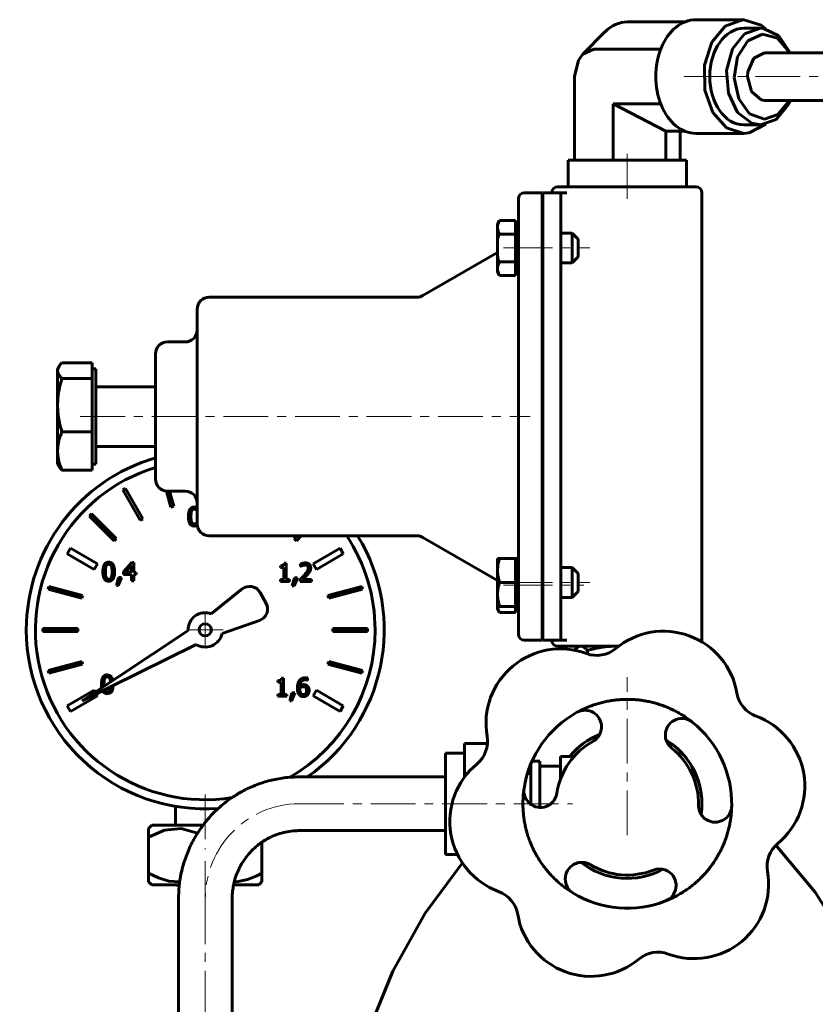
# Model space of a CAD drawing. Header units: millimetres. Extents: x -110 to 111, y -165 to 165.
# Tile 2 of 3: x -102 to 32, y 0 to 165. Entities that reach past the tile are written whole.
import ezdxf

# ---------------------------------------------------------------- set-up
doc = ezdxf.new("R2010")
doc.units = ezdxf.units.MM
for name, pattern in [('K5LT-1', [0]), ('K5LT_AXLED', [12, 7.5, -1.5, 1.5, -1.5]), ('K5LT_BASIC', [0])]:
    doc.linetypes.add(name, pattern=pattern)
doc.layers.add('Системный слой (1)', color=7, linetype='Continuous', true_color=0x6c6c6c)

# ---------------------------------------------------------------- blocks, each defined once
blk = doc.blocks.new('U10')
at = {"layer": 'Системный слой (1)', "color": 143, "linetype": 'K5LT_BASIC', "lineweight": 60, "true_color": 0x33acca}
for p, q in [((-5.39, 44.88), (-6.12, 44.5)), ((-4.63, 45.21), (-5.39, 44.88)), ((-6.12, 44.5), (-6.82, 44.08))]:
    blk.add_line(p, q, dxfattribs=at)
blk = doc.blocks.new('U11')
at = {"layer": 'Системный слой (1)', "color": 143, "linetype": 'K5LT_BASIC', "lineweight": 60, "true_color": 0x33acca}
for p, q in [((7.52, 43.59), (6.51, 44.27)), ((8.46, 42.8), (7.52, 43.59)), ((9.32, 41.94), (8.46, 42.8))]:
    blk.add_line(p, q, dxfattribs=at)
blk = doc.blocks.new('U15')
at = {"layer": 'Системный слой (1)', "color": 143, "linetype": 'K5LT_BASIC', "lineweight": 60, "true_color": 0x33acca}
for p, q in [((24.92, 26.66), (31.5, 18.81)), ((31.5, 18.81), (37.24, 9.59)), ((37.24, 9.59), (42.15, -0.99)), ((42.15, -0.99), (45.54, -10.69))]:
    blk.add_line(p, q, dxfattribs=at)
blk = doc.blocks.new('U16')
at = {"layer": 'Системный слой (1)', "color": 143, "linetype": 'K5LT_BASIC', "lineweight": 60, "true_color": 0x33acca}
for p, q in [((-6.15, 44.49), (-5.4, 44.88)), ((-5.4, 44.88), (-4.63, 45.21)), ((-6.87, 44.05), (-6.15, 44.49))]:
    blk.add_line(p, q, dxfattribs=at)
blk = doc.blocks.new('U17')
at = {"layer": 'Системный слой (1)', "color": 143, "linetype": 'K5LT_BASIC', "lineweight": 60, "true_color": 0x33acca}
for p, q in [((-27.64, 23.7), (-33.89, 15.3)), ((-33.89, 15.3), (-39.3, 5.53)), ((-39.3, 5.53), (-43.87, -5.59)), ((-43.87, -5.59), (-45.54, -10.69))]:
    blk.add_line(p, q, dxfattribs=at)
blk = doc.blocks.new('U18')
at = {"layer": 'Системный слой (1)', "color": 143, "linetype": 'K5LT_BASIC', "lineweight": 60, "true_color": 0x33acca}
for start, end in [(351.7608, 0), (231.7608, 298.59454)]:
    blk.add_arc((0, 33.602), 12.5, start, end, dxfattribs=at)
blk = doc.blocks.new('U19')
at = {"layer": 'Системный слой (1)', "color": 143, "linetype": 'K5LT_BASIC', "lineweight": 60, "true_color": 0x33acca}
for start, end in [(111.75399, 122.68975), (41.81419, 53.19533), (0.00088, 32.2117)]:
    blk.add_arc((0, 33.602), 12.5, start, end, dxfattribs=at)
blk = doc.blocks.new('U20')
at = {"layer": 'Системный слой (1)', "color": 143, "linetype": 'K5LT_BASIC', "lineweight": 60, "true_color": 0x33acca}
for start, end in [(111.7608, 140.56518), (0, 58.59454)]:
    blk.add_arc((0, 33.602), 12.5, start, end, dxfattribs=at)
blk = doc.blocks.new('U21')
at = {"layer": 'Системный слой (1)', "color": 143, "linetype": 'K5LT_BASIC', "lineweight": 60, "true_color": 0x33acca}
for p, q in [((-1.99, 60), (-2.24, 60)), ((-1.75, 59.99), (-1.99, 60)), ((-1.5, 59.98), (-1.75, 59.99))]:
    blk.add_line(p, q, dxfattribs=at)
blk = doc.blocks.new('U22')
at = {"layer": 'Системный слой (1)', "color": 143, "linetype": 'K5LT_BASIC', "lineweight": 60, "true_color": 0x33acca}
for p, q in [((-8.62, 59.56), (-8.83, 59.33)), ((-8.43, 59.74), (-8.62, 59.56)), ((-8.23, 59.87), (-8.43, 59.74)), ((-8.08, 59.94), (-8.23, 59.87)), ((-7.93, 59.99), (-8.08, 59.94)), ((-7.77, 60), (-7.93, 59.99))]:
    blk.add_line(p, q, dxfattribs=at)
blk = doc.blocks.new('U23')
at = {"layer": 'Системный слой (1)', "color": 143, "linetype": 'K5LT_BASIC', "lineweight": 60, "true_color": 0x33acca}
for p, q in [((-30.48, 33.602), (-30.48, 42.0856)), ((-30.48, 25.1184), (-30.48, 33.602))]:
    blk.add_line(p, q, dxfattribs=at)
blk = doc.blocks.new('U25')
at = {"layer": 'Системный слой (1)', "color": 143, "linetype": 'K5LT_BASIC', "lineweight": 60, "true_color": 0x33acca}
for p, q in [((-27.28, 38.65), (-26.84, 38.65)), ((-16.76, 38.65), (-16.18, 38.65))]:
    blk.add_line(p, q, dxfattribs=at)
blk = doc.blocks.new('U28')
at = {"layer": 'Системный слой (1)', "color": 143, "linetype": 'K5LT_BASIC', "lineweight": 60, "true_color": 0x33acca}
for p, q in [((-14.26, 129.24), (-14.16, 129.24)), ((-11.16, 129.24), (-9.26, 129.24))]:
    blk.add_line(p, q, dxfattribs=at)
blk = doc.blocks.new('U29')
at = {"layer": 'Системный слой (1)', "color": 143, "linetype": 'K5LT_BASIC', "lineweight": 60, "true_color": 0x33acca}
for p, q in [((-14.26, 124.24), (-14.16, 124.24)), ((-11.16, 124.24), (-9.26, 124.24))]:
    blk.add_line(p, q, dxfattribs=at)
blk = doc.blocks.new('U30')
at = {"layer": 'Системный слой (1)', "color": 143, "linetype": 'K5LT_BASIC', "lineweight": 60, "true_color": 0x33acca}
for p, q in [((-21.76, 66.68), (-21.7, 66.33)), ((-21.7, 66.33), (-21.58, 65.98)), ((-21.58, 65.98), (-21.4, 65.64))]:
    blk.add_line(p, q, dxfattribs=at)
blk = doc.blocks.new('U31')
at = {"layer": 'Системный слой (1)', "color": 143, "linetype": 'K5LT_BASIC', "lineweight": 60, "true_color": 0x33acca}
for p, q in [((-80.25, 22), (-78.59, 21.18)), ((-78.59, 21.18), (-76.84, 20.66)), ((-76.84, 20.66), (-75.04, 20.55))]:
    blk.add_line(p, q, dxfattribs=at)
blk = doc.blocks.new('U32')
at = {"layer": 'Системный слой (1)', "color": 143, "linetype": 'K5LT_BASIC', "lineweight": 60, "true_color": 0x33acca}
for p, q in [((-77.61, 29.17), (-80.25, 28)), ((-74.8, 29.44), (-77.61, 29.17)), ((-72.05, 28.67), (-74.8, 29.44))]:
    blk.add_line(p, q, dxfattribs=at)
blk = doc.blocks.new('U33')
at = {"layer": 'Системный слой (1)', "color": 143, "linetype": 'K5LT_BASIC', "lineweight": 60, "true_color": 0x33acca}
for p, q in [((-63.65, 20.91), (-62.13, 21.53)), ((-62.13, 21.53), (-61.25, 22)), ((-65.88, 20.53), (-65.24, 20.57)), ((-65.24, 20.57), (-63.65, 20.91))]:
    blk.add_line(p, q, dxfattribs=at)
blk = doc.blocks.new('U34')
at = {"layer": 'Системный слой (1)', "color": 143, "linetype": 'K5LT_BASIC', "lineweight": 60, "true_color": 0x33acca}
for p, q in [((-75.11, 20), (-79.72, 20)), ((-61.78, 20), (-66.01, 20))]:
    blk.add_line(p, q, dxfattribs=at)
blk = doc.blocks.new('U35')
at = {"layer": 'Системный слой (1)', "color": 143, "linetype": 'K5LT_BASIC', "lineweight": 60, "true_color": 0x33acca}
for p, q in [((-86.32, 52.68), (-86.24, 53.03)), ((-86.24, 53.03), (-86.2, 53.41)), ((-87.17, 52.04), (-86.65, 52.19)), ((-86.65, 52.19), (-86.43, 52.43)), ((-86.43, 52.43), (-86.42, 52.44)), ((-86.42, 52.44), (-86.41, 52.47)), ((-86.41, 52.47), (-86.37, 52.54)), ((-86.37, 52.54), (-86.32, 52.68))]:
    blk.add_line(p, q, dxfattribs=at)
blk = doc.blocks.new('U36')
at = {"layer": 'Системный слой (1)', "color": 143, "linetype": 'K5LT_BASIC', "lineweight": 60, "true_color": 0x33acca}
for start, end in [(106.1531, 180), (304.7477, 31.6682), (180, 274.1883)]:
    blk.add_arc((-70.75, 62.75), 30, start, end, dxfattribs=at)
blk = doc.blocks.new('U37')
at = {"layer": 'Системный слой (1)', "color": 143, "linetype": 'K5LT_BASIC', "lineweight": 60, "true_color": 0x33acca}
for p, q in [((-86.73, 55.11), (-87.17, 55.21)), ((-86.57, 54.99), (-86.73, 55.11)), ((-86.49, 54.9), (-86.57, 54.99)), ((-86.46, 54.86), (-86.49, 54.9)), ((-86.45, 54.84), (-86.46, 54.86)), ((-86.44, 54.82), (-86.45, 54.84)), ((-86.42, 54.79), (-86.44, 54.82)), ((-86.25, 54.26), (-86.42, 54.79))]:
    blk.add_line(p, q, dxfattribs=at)
blk = doc.blocks.new('U38')
at = {"layer": 'Системный слой (1)', "color": 143, "linetype": 'K5LT_BASIC', "lineweight": 60, "true_color": 0x33acca}
for p, q in [((-72.41, 83.31), (-72.59, 83.32)), ((-72.24, 83.26), (-72.41, 83.31)), ((-72.1, 83.19), (-72.24, 83.26))]:
    blk.add_line(p, q, dxfattribs=at)
blk = doc.blocks.new('U39')
at = {"layer": 'Системный слой (1)', "color": 143, "linetype": 'K5LT_BASIC', "lineweight": 60, "true_color": 0x33acca}
for p, q in [((-87.73, 53.5), (-87.73, 53.62)), ((-87.73, 53.38), (-87.73, 53.5)), ((-87.72, 53.27), (-87.73, 53.38)), ((-87.63, 52.7), (-87.63, 52.71))]:
    blk.add_line(p, q, dxfattribs=at)
blk = doc.blocks.new('U40')
at = {"layer": 'Системный слой (1)', "color": 143, "linetype": 'K5LT_BASIC', "lineweight": 60, "true_color": 0x33acca}
for p, q in [((-86.72, 54.56), (-86.68, 54.4)), ((-86.68, 54.4), (-86.64, 54.22)), ((-86.64, 54.22), (-86.62, 54))]:
    blk.add_line(p, q, dxfattribs=at)
blk = doc.blocks.new('U41')
at = {"layer": 'Системный слой (1)', "color": 143, "linetype": 'K5LT_BASIC', "lineweight": 60, "true_color": 0x33acca}
for p, q in [((-72.13, 80.85), (-72.14, 80.81)), ((-72.11, 80.9), (-72.13, 80.85)), ((-72.1, 80.95), (-72.11, 80.9))]:
    blk.add_line(p, q, dxfattribs=at)
blk = doc.blocks.new('U42')
at = {"layer": 'Системный слой (1)', "color": 143, "linetype": 'K5LT_BASIC', "lineweight": 60, "true_color": 0x33acca}
for start, end in [(107.049, 279.0638), (0, 33.5922), (299.748, 0)]:
    blk.add_arc((-70.75, 62.75), 28.47, start, end, dxfattribs=at)
blk = doc.blocks.new('U43')
at = {"layer": 'Системный слой (1)', "color": 143, "linetype": 'K5LT_BASIC', "lineweight": 60, "true_color": 0x33acca}
for p, q in [((-89.2, 52.29), (-89.39, 52.63)), ((-88.84, 51.67), (-89.03, 52.01))]:
    blk.add_line(p, q, dxfattribs=at)
blk = doc.blocks.new('U44')
at = {"layer": 'Системный слой (1)', "color": 143, "linetype": 'K5LT_BASIC', "lineweight": 60, "true_color": 0x33acca}
for p, q in [((-72.59, 80.15), (-72.4, 80.16)), ((-72.4, 80.16), (-72.24, 80.21)), ((-72.24, 80.21), (-72.09, 80.29))]:
    blk.add_line(p, q, dxfattribs=at)
blk = doc.blocks.new('U45')
at = {"layer": 'Системный слой (1)', "color": 143, "linetype": 'K5LT_BASIC', "lineweight": 60, "true_color": 0x33acca}
for p, q in [((-86.68, 52.84), (-86.72, 52.7)), ((-86.65, 53.01), (-86.68, 52.84)), ((-86.63, 53.2), (-86.65, 53.01))]:
    blk.add_line(p, q, dxfattribs=at)
blk = doc.blocks.new('U46')
at = {"layer": 'Системный слой (1)', "color": 143, "linetype": 'K5LT_BASIC', "lineweight": 60, "true_color": 0x33acca}
for p, q in [((-88.15, 53.62), (-88.14, 53.4)), ((-88.14, 53.4), (-88.13, 53.2)), ((-88.13, 53.2), (-88.11, 53.02)), ((-87.97, 52.54), (-87.91, 52.42)), ((-87.91, 52.42), (-87.9, 52.41)), ((-87.9, 52.41), (-87.89, 52.39)), ((-87.89, 52.39), (-87.87, 52.36)), ((-87.87, 52.36), (-87.82, 52.3)), ((-87.82, 52.3), (-87.7, 52.19)), ((-87.7, 52.19), (-87.42, 52.06)), ((-87.42, 52.06), (-87.17, 52.04))]:
    blk.add_line(p, q, dxfattribs=at)
blk = doc.blocks.new('U47')
at = {"layer": 'Системный слой (1)', "color": 143, "linetype": 'K5LT_BASIC', "lineweight": 60, "true_color": 0x33acca}
for p, q in [((-72.15, 82.67), (-72.13, 82.62)), ((-72.13, 82.62), (-72.11, 82.57)), ((-72.11, 82.57), (-72.1, 82.52))]:
    blk.add_line(p, q, dxfattribs=at)
blk = doc.blocks.new('U48')
at = {"layer": 'Системный слой (1)', "color": 143, "linetype": 'K5LT_BASIC', "lineweight": 60, "true_color": 0x33acca}
for p, q in [((-95, 107.25), (-95.17, 107.04)), ((-94.78, 107.48), (-95, 107.25)), ((-95.48, 106.4), (-95.5, 106.18)), ((-95.41, 106.62), (-95.48, 106.4)), ((-95.31, 106.84), (-95.41, 106.62)), ((-95.17, 107.04), (-95.31, 106.84))]:
    blk.add_line(p, q, dxfattribs=at)
blk = doc.blocks.new('U49')
at = {"layer": 'Системный слой (1)', "color": 143, "linetype": 'K5LT_BASIC', "lineweight": 60, "true_color": 0x33acca}
for p, q in [((-89.1, 106.5), (-89.1, 104.03)), ((-89.1, 104.03), (-89.1, 90.5))]:
    blk.add_line(p, q, dxfattribs=at)
blk = doc.blocks.new('U59')
at = {"layer": 'Системный слой (1)', "color": 143, "linetype": 'K5LT_BASIC', "lineweight": 60, "true_color": 0x33acca}
for p, q in [((22.32, 163.57), (19.67, 162.65)), ((22.84, 163.54), (22.32, 163.57)), ((25.42, 162.28), (22.84, 163.54)), ((19.67, 162.65), (17.62, 160.1)), ((27.29, 159.47), (25.42, 162.28)), ((17.62, 160.1), (16.64, 156.5)), ((16.64, 156.5), (16.95, 152.67)), ((16.95, 152.67), (18.47, 149.47)), ((24.97, 148.3), (27.01, 150.85)), ((27.01, 150.85), (27.29, 151.47)), ((18.47, 149.47), (20.87, 147.64)), ((20.87, 147.64), (22.32, 147.38)), ((22.32, 147.38), (24.97, 148.3))]:
    blk.add_line(p, q, dxfattribs=at)
blk = doc.blocks.new('U60')
at = {"layer": 'Системный слой (1)', "color": 143, "linetype": 'K5LT_BASIC', "lineweight": 60, "true_color": 0x33acca}
for p, q in [((20.22, 161.45), (22.65, 162.6)), ((22.65, 162.6), (25.16, 161.92)), ((25.16, 161.92), (27.12, 159.59)), ((18.5, 158.76), (20.22, 161.45)), ((17.94, 155.23), (18.5, 158.76)), ((27.12, 159.59), (27.17, 159.47)), ((18.67, 151.76), (17.94, 155.23)), ((20.51, 149.25), (18.67, 151.76)), ((27.17, 151.47), (25.25, 149.09)), ((22.99, 148.33), (20.51, 149.25)), ((25.25, 149.09), (22.99, 148.33))]:
    blk.add_line(p, q, dxfattribs=at)
blk = doc.blocks.new('U61')
at = {"layer": 'Системный слой (1)', "color": 143, "linetype": 'K5LT_BASIC', "lineweight": 60, "true_color": 0x33acca}
for p, q in [((-7.47, 159.21), (-5.6, 160.05)), ((-8.2, 158.21), (-7.47, 159.21)), ((-8.84, 155.47), (-8.2, 158.21))]:
    blk.add_line(p, q, dxfattribs=at)
blk = doc.blocks.new('U62')
at = {"layer": 'Системный слой (1)', "color": 143, "linetype": 'K5LT_BASIC', "lineweight": 60, "true_color": 0x33acca}
for p, q in [((21.2, 158.57), (20.22, 156.27)), ((22.99, 159.47), (21.2, 158.57)), ((20.22, 156.27), (20.16, 155.47)), ((20.16, 155.47), (20.8, 152.94)), ((20.8, 152.94), (22.42, 151.55)), ((22.42, 151.55), (22.99, 151.47))]:
    blk.add_line(p, q, dxfattribs=at)
blk = doc.blocks.new('U63')
at = {"layer": 'Системный слой (1)', "color": 143, "linetype": 'K5LT_BASIC', "lineweight": 60, "true_color": 0x33acca}
for p, q in [((14.17, 161.22), (16.43, 163.92)), ((16.43, 163.92), (19.3, 164.99)), ((19.3, 164.99), (19.54, 165)), ((19.54, 165), (22.43, 164.08)), ((22.43, 164.08), (23.2, 163.47)), ((12.95, 157.4), (14.17, 161.22)), ((13, 153.21), (12.95, 157.4)), ((14.32, 149.46), (13, 153.21)), ((16.65, 146.87), (14.32, 149.46)), ((19.54, 145.95), (16.65, 146.87)), ((23.2, 147.47), (20.41, 146.03)), ((20.41, 146.03), (19.54, 145.95))]:
    blk.add_line(p, q, dxfattribs=at)
blk = doc.blocks.new('U64')
at = {"layer": 'Системный слой (1)', "color": 143, "linetype": 'K5LT_BASIC', "lineweight": 60, "true_color": 0x33acca}
for p, q in [((7.03, 141.45), (-9.94, 141.45)), ((9.94, 141.45), (7.03, 141.45))]:
    blk.add_line(p, q, dxfattribs=at)
blk = doc.blocks.new('U72')
at = {"layer": 'Системный слой (1)', "color": 143, "linetype": 'K5LT_BASIC', "lineweight": 60, "true_color": 0x33acca}
for p, q in [((-14.26, 68.18), (-14.16, 68.18)), ((-11.16, 68.18), (-9.26, 68.18))]:
    blk.add_line(p, q, dxfattribs=at)
blk = doc.blocks.new('U73')
at = {"layer": 'Системный слой (1)', "color": 143, "linetype": 'K5LT_BASIC', "lineweight": 60, "true_color": 0x33acca}
for p, q in [((-14.26, 73.18), (-14.16, 73.18)), ((-11.16, 73.18), (-9.26, 73.18))]:
    blk.add_line(p, q, dxfattribs=at)
blk = doc.blocks.new('U74')
at = {"layer": 'Системный слой (1)', "color": 30, "linetype": 'K5LT_AXLED', "lineweight": 18, "true_color": 0xff8000}
for q in [(-70.75, 65.77), (-73.77, 62.75), (-67.74, 62.75), (-70.75, 59.74)]:
    blk.add_line((-70.75, 62.75), q, dxfattribs=at)

msp = doc.modelspace()

# ---------------------------------------------------------------- linework, layer by layer
at = {"layer": 'Системный слой (1)', "color": 143, "linetype": 'K5LT_BASIC', "lineweight": 60, "true_color": 0x33acca}
for p, q in [((9.63, 164.62), (0, 164.62)), ((11.49, 165), (19.54, 165)), ((19.54, 163.57), (22.32, 163.57)), ((-3.74, 162.94), (-7.47, 159.21)), ((5.59, 160.05), (-5.6, 160.05)), ((22.99, 159.47), (33.6, 159.47)), ((-8.84, 141.45), (-8.84, 155.47)), ((5.59, 150.9), (-2.37, 150.9)), ((6.47, 146.32), (-2.37, 150.9)), ((-2.37, 141.45), (-2.37, 150.9)), ((22.99, 151.47), (33.6, 151.47)), ((19.54, 147.38), (22.32, 147.38)), ((6.47, 141.45), (6.47, 146.32)), ((9.63, 146.32), (6.47, 146.32)), ((8.84, 141.45), (8.84, 146.32)), ((11.49, 145.95), (19.54, 145.95)), ((-9.94, 137), (-9.94, 141.45)), ((9.94, 137), (9.94, 141.45)), ((0, 137), (-11.66, 137)), ((11.5, 137), (0, 137)), ((-14.26, 136), (-17.26, 136)), ((-14.26, 126), (-14.26, 136)), ((-14.16, 136), (-14.16, 126)), ((-14.16, 136), (-11.16, 136)), ((-11.16, 136), (-11.16, 126)), ((-10.16, 136), (-11.16, 136)), ((12.5, 136), (12.5, 61)), ((-18.26, 135), (-18.26, 126)), ((-21.4, 131.36), (-21.76, 130.74)), ((-21.76, 130.74), (-21.76, 130.21)), ((-18.76, 131.36), (-21.4, 131.36)), ((-18.76, 131.36), (-18.76, 130.21)), ((-18.26, 130.74), (-18.76, 130.74)), ((-21.76, 130.21), (-21.76, 126.74)), ((-18.76, 129.05), (-21.4, 129.05)), ((-18.76, 130.21), (-18.76, 129.05)), ((-18.76, 129.05), (-18.76, 126.74)), ((-9.26, 129.24), (-8.26, 128.24)), ((-9.26, 129.24), (-9.26, 124.24)), ((-8.26, 128.24), (-8.26, 125.24)), ((-34.25, 118.77), (-21.76, 125.98)), ((-21.76, 126.74), (-21.76, 123.28)), ((-18.76, 126.74), (-18.76, 124.44)), ((-18.26, 126), (-18.26, 71)), ((-14.26, 71), (-14.26, 126)), ((-14.16, 126), (-14.16, 71)), ((-11.16, 126), (-11.16, 71)), ((-18.76, 124.44), (-21.4, 124.44)), ((-18.76, 124.44), (-18.76, 123.28)), ((-9.26, 124.24), (-8.26, 125.24)), ((-21.76, 123.28), (-21.76, 122.74)), ((-21.4, 122.13), (-21.76, 122.74)), ((-18.76, 122.13), (-21.4, 122.13)), ((-18.76, 123.28), (-18.76, 122.13)), ((-18.26, 122.74), (-18.76, 122.74)), ((-35.25, 118.5), (-70.1, 118.5)), ((-72.1, 116.5), (-72.1, 80.5)), ((-74.1, 111), (-77.1, 111)), ((-79.1, 109), (-79.1, 88)), ((-89.7, 107.48), (-94.78, 107.48)), ((-89.7, 107.48), (-89.7, 106.18)), ((-95.5, 106.5), (-95.31, 106.84)), ((-95.5, 106.18), (-95.5, 106.5)), ((-95.5, 100.4), (-95.5, 106.18)), ((-89.7, 106.5), (-89.1, 106.5)), ((-89.7, 106.18), (-89.7, 104.88)), ((-89.7, 104.88), (-94.78, 104.88)), ((-89.7, 104.88), (-89.7, 100.4)), ((-89.1, 103.5), (-79.1, 103.5)), ((-95.5, 92.72), (-95.5, 100.4)), ((-89.7, 100.4), (-89.7, 95.91)), ((-89.7, 95.91), (-94.78, 95.91)), ((-89.7, 95.91), (-89.7, 92.72)), ((-95.5, 90.5), (-95.5, 92.72)), ((-89.7, 92.72), (-89.7, 89.53)), ((-89.1, 93.5), (-79.1, 93.5)), ((-95.5, 90.5), (-95.31, 90.17)), ((-89.7, 89.53), (-94.78, 89.53)), ((-89.7, 90.5), (-89.1, 90.5)), ((-84.14, 86.44), (-84.58, 86.19)), ((-84.58, 86.19), (-81.65, 81.13)), ((-81.22, 81.38), (-84.14, 86.44)), ((-77.24, 86.01), (-76.53, 83.33)), ((-74.1, 86), (-77.1, 86)), ((-76.04, 83.46), (-76.72, 86)), ((-76.53, 83.33), (-76.04, 83.46)), ((-89.82, 82.17), (-90.17, 81.82)), ((-90.17, 81.82), (-86.04, 77.69)), ((-85.69, 78.04), (-89.82, 82.17)), ((-81.65, 81.13), (-81.22, 81.38)), ((-86.04, 77.69), (-85.69, 78.04)), ((-35.25, 78.5), (-70.1, 78.5)), ((-55.36, 78.5), (-55.82, 78.04)), ((-55.82, 78.04), (-55.47, 77.69)), ((-55.47, 77.69), (-54.65, 78.5)), ((-34.25, 78.23), (-21.76, 71.02)), ((-93.34, 76.43), (-93.89, 75.48)), ((-88.84, 73.83), (-93.34, 76.43)), ((-48.16, 76.43), (-52.67, 73.83)), ((-47.61, 75.48), (-48.16, 76.43)), ((-93.89, 75.48), (-89.39, 72.88)), ((-52.12, 72.88), (-47.61, 75.48)), ((-21.76, 74.68), (-21.76, 72.68)), ((-21.76, 74.68), (-21.4, 74.68)), ((-18.76, 74.68), (-21.4, 74.68)), ((-18.76, 74.68), (-18.76, 72.68)), ((-18.26, 74.68), (-18.76, 74.68)), ((-89.39, 72.88), (-88.84, 73.83)), ((-83.08, 74.02), (-84.44, 72.45)), ((-84.12, 72.34), (-83.09, 73.53)), ((-83.09, 73.53), (-83.09, 72.34)), ((-82.7, 74.02), (-83.08, 74.02)), ((-82.7, 72.34), (-82.7, 74.02)), ((-58.14, 73.49), (-58.14, 73.21)), ((-58.14, 73.21), (-57.58, 73.21)), ((-57.58, 73.21), (-57.58, 71.17)), ((-57.19, 73.92), (-57.51, 73.92)), ((-57.19, 71.17), (-57.19, 73.92)), ((-54.76, 73.79), (-54.76, 73.35)), ((-54.76, 73.35), (-54.73, 73.35)), ((-54.73, 73.35), (-54.44, 73.52)), ((-52.67, 73.83), (-52.12, 72.88)), ((-21.76, 72.68), (-21.76, 68.68)), ((-18.76, 72.68), (-18.76, 70.68)), ((-9.26, 73.18), (-9.26, 68.18)), ((-9.26, 73.18), (-8.26, 72.18)), ((-85.28, 71.55), (-85.64, 70.21)), ((-85.34, 70.21), (-84.77, 71.55)), ((-84.77, 71.55), (-85.28, 71.55)), ((-84.44, 72.45), (-84.44, 72.02)), ((-84.44, 72.02), (-83.09, 72.02)), ((-83.09, 72.34), (-84.12, 72.34)), ((-83.09, 72.02), (-83.09, 70.97)), ((-83.09, 70.97), (-82.7, 70.97)), ((-82.34, 72.34), (-82.7, 72.34)), ((-82.7, 72.02), (-82.34, 72.02)), ((-82.7, 70.97), (-82.7, 72.02)), ((-82.34, 72.02), (-82.34, 72.34)), ((-58.14, 71.17), (-58.14, 70.86)), ((-57.58, 71.17), (-58.14, 71.17)), ((-56.65, 71.17), (-57.19, 71.17)), ((-56.65, 70.86), (-56.65, 71.17)), ((-55.8, 71.44), (-56.16, 70.1)), ((-55.86, 70.1), (-55.29, 71.44)), ((-55.29, 71.44), (-55.8, 71.44)), ((-54.82, 71.29), (-54.82, 70.86)), ((-54.44, 71.21), (-53.63, 72)), ((-52.94, 71.21), (-54.44, 71.21)), ((-52.94, 70.86), (-52.94, 71.21)), ((-18.26, 71), (-18.26, 62)), ((-14.26, 61), (-14.26, 71)), ((-14.16, 71), (-14.16, 61)), ((-11.16, 71), (-11.16, 61)), ((-8.26, 72.18), (-8.26, 69.18)), ((-96.97, 70.04), (-97.1, 69.55)), ((-97.1, 69.55), (-91.46, 68.04)), ((-91.33, 68.52), (-96.97, 70.04)), ((-85.64, 70.21), (-85.34, 70.21)), ((-64.56, 69.61), (-69.76, 65.46)), ((-58.14, 70.86), (-56.65, 70.86)), ((-56.16, 70.1), (-55.86, 70.1)), ((-54.82, 70.86), (-52.94, 70.86)), ((-44.53, 70.04), (-50.18, 68.52)), ((-50.05, 68.04), (-44.4, 69.55)), ((-44.4, 69.55), (-44.53, 70.04)), ((-18.76, 70.68), (-21.4, 70.68)), ((-18.76, 70.68), (-18.76, 68.68)), ((-91.46, 68.04), (-91.33, 68.52)), ((-60.55, 67.19), (-61.56, 69.02)), ((-50.18, 68.52), (-50.05, 68.04)), ((-21.76, 68.68), (-21.76, 66.68)), ((-18.76, 68.68), (-18.76, 66.68)), ((-14.26, 67.76), (-14.16, 67.76)), ((-9.26, 68.18), (-8.26, 69.18)), ((-21.76, 66.68), (-21.76, 66.26)), ((-21.4, 66.68), (-21.76, 66.68)), ((-21.4, 65.64), (-21.76, 66.26)), ((-18.76, 66.68), (-21.4, 66.68)), ((-18.76, 66.68), (-18.76, 65.64)), ((-18.26, 66.68), (-18.76, 66.68)), ((-18.26, 66.26), (-18.76, 66.26)), ((-18.76, 65.64), (-21.4, 65.64)), ((-92.12, 63), (-97.96, 63)), ((-97.96, 63), (-97.96, 62.5)), ((-92.12, 62.5), (-92.12, 63)), ((-67.93, 62.15), (-61.64, 64.33)), ((-43.54, 63), (-49.38, 63)), ((-49.38, 63), (-49.38, 62.5)), ((-43.54, 62.5), (-43.54, 63)), ((-97.96, 62.5), (-92.12, 62.5)), ((-73.63, 62.64), (-91.37, 50.85)), ((-49.38, 62.5), (-43.54, 62.5)), ((-91.37, 50.85), (-72.29, 60.31)), ((-17.26, 61), (-14.26, 61)), ((-14.16, 61), (-11.16, 61)), ((-11.66, 60), (-1.47, 60)), ((-11.16, 61), (-10.16, 61)), ((-8, 60), (-8.23, 59.87)), ((-6.68, 58.72), (-6.68, 59.29)), ((-91.46, 57.46), (-97.1, 55.95)), ((-96.97, 55.47), (-91.33, 56.98)), ((-91.33, 56.98), (-91.46, 57.46)), ((-50.05, 57.46), (-50.18, 56.98)), ((-50.18, 56.98), (-44.53, 55.47)), ((-44.4, 55.95), (-50.05, 57.46)), ((-97.1, 55.95), (-96.97, 55.47)), ((-57.63, 54.68), (-57.95, 54.68)), ((-57.63, 51.93), (-57.63, 54.68)), ((-53.6, 54.29), (-53.6, 54.69)), ((-44.53, 55.47), (-44.4, 55.95)), ((-58.58, 54.26), (-58.58, 53.98)), ((-58.58, 53.98), (-58.03, 53.98)), ((-58.03, 53.98), (-58.03, 51.93)), ((-54.9, 52.87), (-54.89, 53.06)), ((-53.62, 54.29), (-53.6, 54.29)), ((-89.39, 52.63), (-93.89, 50.03)), ((-93.34, 49.07), (-88.84, 51.67)), ((-58.58, 51.93), (-58.58, 51.62)), ((-58.03, 51.93), (-58.58, 51.93)), ((-58.58, 51.62), (-57.09, 51.62)), ((-57.09, 51.93), (-57.63, 51.93)), ((-57.09, 51.62), (-57.09, 51.93)), ((-56.24, 52.21), (-56.6, 50.87)), ((-56.31, 50.87), (-55.73, 52.21)), ((-55.73, 52.21), (-56.24, 52.21)), ((-52.12, 52.63), (-52.67, 51.67)), ((-52.67, 51.67), (-48.16, 49.07)), ((-47.61, 50.03), (-52.12, 52.63)), ((-93.89, 50.03), (-93.34, 49.07)), ((-56.6, 50.87), (-56.31, 50.87)), ((-48.16, 49.07), (-47.61, 50.03)), ((-27.28, 43.69), (-23.45, 43.69)), ((-27.28, 43.69), (-27.28, 38.65)), ((-27.28, 42.09), (-30.48, 42.09)), ((-11.18, 41.54), (-9.42, 41.54)), ((-11.18, 41.54), (-11.18, 37.8)), ((-8.92, 41.54), (-9.42, 41.54)), ((-16.18, 38.65), (-16.18, 40.27)), ((-15.98, 40.73), (-14.68, 40.73)), ((-14.68, 40.73), (-14.68, 32.99)), ((-14.68, 39.89), (-11.18, 39.89)), ((-55.02, 38.1), (-43.86, 38.1)), ((-43.86, 38.1), (-40.97, 38.1)), ((-40.97, 38.1), (-30.48, 38.1)), ((-27.28, 38.65), (-27.28, 38.09)), ((-16.18, 33.51), (-16.18, 38.65)), ((-75.75, 33.17), (-75.75, 30)), ((-80.25, 29.47), (-79.72, 30)), ((-71.13, 30), (-79.72, 30)), ((-80.25, 28), (-80.25, 29.47)), ((-55.02, 29.1), (-43.86, 29.1)), ((-43.86, 29.1), (-40.97, 29.1)), ((-40.97, 29.1), (-30.48, 29.1)), ((-80.25, 22), (-80.25, 28)), ((-61.25, 22), (-61.25, 27.17)), ((-28.46, 25.12), (-30.48, 25.12)), ((-80.25, 20.53), (-80.25, 22)), ((-61.25, 22), (-61.25, 20.53)), ((-79.72, 20), (-80.25, 20.53)), ((-61.78, 20), (-61.25, 20.53)), ((-75.25, -68.84), (-75.25, 17.6)), ((-66.25, -68.84), (-66.25, 17.6))]:
    msp.add_line(p, q, dxfattribs=at)
at = {"layer": 'Системный слой (1)', "color": 30, "linetype": 'K5LT_AXLED', "lineweight": 18, "true_color": 0xff8000}
for p, q in [((9.49, 155.47), (35.6, 155.47)), ((0, 135), (0, 143.45)), ((-20.76, 126.74), (-16.26, 126.74)), ((-20.06, 126.74), (-6.26, 126.74)), ((-91.7, 98.5), (-16.26, 98.5)), ((-20.76, 70.68), (-16.26, 70.68)), ((-20.76, 70.26), (-16.26, 70.26)), ((-20.06, 70.68), (-6.26, 70.68)), ((-20.06, 70.26), (-7.26, 70.26)), ((0, 28.34), (0, 54.82)), ((-70.75, 35.17), (-70.75, 26)), ((-55.02, 33.6), (-9.18, 33.6)), ((-70.75, 24), (-70.75, 17)), ((-70.75, 17.6), (-70.75, -70.84))]:
    msp.add_line(p, q, dxfattribs=at)
at = {"layer": 'Системный слой (1)', "color": 143, "linetype": 'K5LT_BASIC', "lineweight": 60, "true_color": 0x33acca}
msp.add_circle((-70.75, 62.75), 1.02, dxfattribs=at)
for centre, radius, start, end in [((-11.66, 136), 1, 90, 180), ((11.5, 136), 1, 0, 90), ((-17.26, 135), 1, 90, 180), ((-70.1, 116.5), 2, 90, 180), ((-35.25, 120.5), 2, 270, 300), ((-74.1, 113), 2, 270, 0), ((-77.1, 109), 2, 90, 180), ((-77.1, 88), 2, 180, 270), ((-74.1, 84), 2, 0, 90), ((-70.1, 80.5), 2, 180, 270), ((-35.25, 76.5), 2, 60, 90), ((-63.31, 68.04), 2, 29.0285, 128.5958), ((-62.3, 66.22), 2, 289.0603, 29.0285), ((-70.75, 62.75), 2.88, 69.8338, 182.2432), ((-70.75, 62.75), 2.88, 237.7568, 347.9753), ((-17.26, 62), 1, 180, 270), ((6.06, 50.02), 12.5, 9.7518, 129.7518), ((-11.19, 47.06), 12.5, 69.7518, 189.7518), ((-11.66, 61), 1, 180, 270), ((-5.13, 63.47), 5, 249.7518, 309.7518), ((11.5, 61), 1, 345.4592, 0), ((23.3, 52.98), 5, 189.7518, 249.7518), ((0, 33.6), 17.5, 118.8202, 171.5352), ((-7.1, 46.5), 2.78, 0.2559, 118.8202), ((9.16, 45.13), 2.78, 51.5352, 170.0994), ((17.25, 36.57), 12.5, 309.7518, 69.7518), ((-7.1, 46.5), 2.78, 340.1718, 0.2559), ((0, 33.6), 17.5, 358.8202, 51.5352), ((-28.44, 44.09), 5, 309.7518, 9.7518), ((-7.1, 46.5), 2.78, 298.8202, 340.1718), ((9.16, 45.13), 2.78, 170.0994, 190.1836), ((9.16, 45.13), 2.78, 190.1836, 231.5352), ((0, 33.6), 11.94, 118.8202, 171.5352), ((0, 33.6), 11.94, 358.8202, 51.5352), ((-17.25, 30.64), 12.5, 129.7518, 249.7518), ((-14.56, 35.77), 2.78, 171.5352, 290.0994), ((-14.56, 35.77), 2.78, 310.1836, 351.5352), ((-14.56, 35.77), 2.78, 290.0994, 310.1836), ((14.72, 33.3), 2.78, 178.8202, 220.1718), ((0, 33.6), 12.5, 351.7596, 0.0009), ((14.72, 33.3), 2.78, 240.2559, 358.8202), ((14.72, 33.3), 2.78, 220.1718, 240.2559), ((28.44, 23.11), 5, 129.7518, 189.7518), ((-7.62, 21.01), 2.78, 120.2559, 238.8202), ((-7.62, 21.01), 2.78, 100.1718, 120.2559), ((-7.62, 21.01), 2.78, 58.8202, 100.1718), ((0, 33.6), 11.94, 238.8202, 291.5352), ((5.4, 19.91), 2.78, 70.1836, 111.5352), ((5.4, 19.91), 2.78, 50.0994, 70.1836), ((5.4, 19.91), 2.78, 291.5352, 50.0994), ((11.19, 20.15), 12.5, 249.7518, 9.7518), ((-75.75, 19), 1, 52.0039, 90), ((-65.75, 19), 1, 90, 105.0467), ((-23.3, 14.22), 5, 9.7518, 69.7518), ((0, 33.6), 17.5, 238.8202, 291.5352), ((-6.06, 17.18), 12.5, 189.7518, 309.7518), ((5.13, 3.73), 5, 69.7518, 129.7518)]:
    msp.add_arc(centre, radius, start, end, dxfattribs=at)
for centre, major_axis, start_param, end_param in [((11.49, 155.47), (0, 9.52), 0, 3.141593), ((0, 155.47), (0, -9.15), 3.141593, 3.757072), ((19.54, 155.47), (0, -8.1), 3.141593, 6.283185)]:
    msp.add_ellipse(centre, major_axis=major_axis, ratio=0.707107, start_param=start_param, end_param=end_param, dxfattribs=at)
at = {"layer": 'Системный слой (1)', "color": 30, "linetype": 'K5LT_AXLED', "lineweight": 18, "true_color": 0xff8000}
msp.add_ellipse((-55.02, 17.6), major_axis=(0, -16), ratio=0.983572, start_param=3.141593, end_param=4.712389, dxfattribs=at)
at = {"layer": 'Системный слой (1)', "color": 143, "linetype": 'K5LT_BASIC', "lineweight": 60, "true_color": 0x33acca}
for points, knots in [([(-21.4, 131.36), (-21.45, 131.28), (-21.55, 131.1), (-21.64, 130.86), (-21.71, 130.64), (-21.75, 130.44), (-21.76, 130.29), (-21.76, 130.21)], [0, 0, 0, 0, 1.754339, 3.923412, 4.947716, 6.372707, 8, 8, 8, 8]), ([(-21.76, 130.21), (-21.76, 130.14), (-21.75, 129.99), (-21.7, 129.75), (-21.6, 129.43), (-21.49, 129.2), (-21.4, 129.05)], [0, 0, 0, 0, 1.266477, 2.730814, 4.222328, 7, 7, 7, 7]), ([(-21.4, 124.44), (-21.45, 124.35), (-21.55, 124.17), (-21.64, 123.93), (-21.71, 123.71), (-21.75, 123.51), (-21.76, 123.36), (-21.76, 123.28)], [0, 0, 0, 0, 1.754339, 3.923412, 4.947716, 6.372707, 8, 8, 8, 8]), ([(-21.76, 123.28), (-21.76, 123.21), (-21.75, 123.06), (-21.7, 122.82), (-21.6, 122.51), (-21.49, 122.27), (-21.4, 122.13)], [0, 0, 0, 0, 1.266477, 2.730814, 4.222328, 7, 7, 7, 7]), ([(-21.4, 74.68), (-21.45, 74.54), (-21.52, 74.31), (-21.6, 73.98), (-21.66, 73.72), (-21.71, 73.42), (-21.75, 73.08), (-21.76, 72.82), (-21.76, 72.68)], [0, 0, 0, 0, 1.973632, 3.166432, 4.413838, 5.566181, 7.169296, 9, 9, 9, 9]), ([(-21.76, 72.68), (-21.76, 72.56), (-21.75, 72.29), (-21.7, 71.89), (-21.64, 71.55), (-21.55, 71.15), (-21.47, 70.89), (-21.4, 70.68)], [0, 0, 0, 0, 1.447402, 3.12093, 4.825518, 5.480703, 8, 8, 8, 8]), ([(-21.4, 70.68), (-21.45, 70.54), (-21.52, 70.31), (-21.6, 69.98), (-21.66, 69.72), (-21.71, 69.42), (-21.75, 69.08), (-21.76, 68.82), (-21.76, 68.68)], [0, 0, 0, 0, 1.973632, 3.166432, 4.413838, 5.566181, 7.169296, 9, 9, 9, 9]), ([(-21.76, 68.68), (-21.76, 68.56), (-21.75, 68.29), (-21.7, 67.89), (-21.64, 67.55), (-21.55, 67.15), (-21.47, 66.89), (-21.4, 66.68)], [0, 0, 0, 0, 1.447402, 3.12093, 4.825518, 5.480703, 8, 8, 8, 8]), ([(7.65, 43.49), (7.88, 43.31), (8.1, 43.13), (8.53, 42.74), (8.74, 42.54), (8.98, 42.3), (9.02, 42.26), (9.08, 42.19), (9.11, 42.17), (9.15, 42.12), (9.16, 42.11), (9.17, 42.1), (9.18, 42.09), (9.18, 42.09), (9.18, 42.08), (9.19, 42.08), (9.19, 42.08), (9.19, 42.08), (9.19, 42.07), (9.2, 42.07), (9.2, 42.07), (9.2, 42.06), (9.21, 42.06), (9.22, 42.04), (9.23, 42.03), (9.26, 42.01), (9.27, 41.99), (9.32, 41.93), (9.35, 41.89), (9.45, 41.78), (9.52, 41.71), (9.71, 41.48), (9.83, 41.33), (10.17, 40.88), (10.38, 40.58), (10.58, 40.27)], [0, 0, 0, 0, 5.324359, 5.324359, 10.648717, 10.648717, 11.56435, 11.56435, 12.300011, 12.300011, 12.590371, 12.590371, 12.704975, 12.704975, 12.750208, 12.750208, 12.795441, 12.795441, 12.828196, 12.828196, 12.887468, 12.887468, 13.002891, 13.002891, 13.232177, 13.232177, 13.687629, 13.687629, 14.592295, 14.592295, 16.389149, 16.389149, 19.9579, 19.9579, 26.621793, 26.621793, 26.621793, 26.621793]), ([(-75.25, 17.6), (-75.25, 18.33), (-75.18, 19.06), (-75.13, 19.86), (-75.12, 19.93), (-75.11, 20.06), (-75.1, 20.11), (-74.99, 21), (-74.83, 21.84), (-74.42, 23.47), (-74.17, 24.27), (-73.57, 25.82), (-73.23, 26.58), (-72.46, 28.03), (-72.03, 28.74), (-71.42, 29.61), (-71.28, 29.81), (-70.78, 30.45), (-70.43, 30.9), (-69.71, 31.71), (-69.35, 32.09), (-68.84, 32.58), (-68.7, 32.71), (-68.32, 33.05), (-68.07, 33.27), (-67.42, 33.81), (-67.01, 34.12), (-66.48, 34.49), (-66.38, 34.57), (-65.7, 34.99), (-65.15, 35.36), (-63.87, 36.05), (-63.15, 36.39), (-61.69, 36.97), (-60.94, 37.22), (-59.42, 37.63), (-58.65, 37.79), (-57.46, 37.96), (-57.04, 38.01), (-56.09, 38.08), (-55.55, 38.1), (-55.02, 38.1)], [0, 0, 0, 0, 1.50022, 1.50022, 1.646075, 1.646075, 1.756641, 1.756641, 3.493059, 3.493059, 5.212258, 5.212258, 6.91535, 6.91535, 8.603907, 8.603907, 9.106444, 9.106444, 10.278986, 10.278986, 11.351865, 11.351865, 11.73924, 11.73924, 12.416885, 12.416885, 13.481905, 13.481905, 13.752999, 13.752999, 15.127333, 15.127333, 16.763889, 16.763889, 18.394509, 18.394509, 20.020906, 20.020906, 20.884477, 20.884477, 22, 22, 22, 22]), ([(-66.25, 17.6), (-66.25, 17.61), (-66.25, 17.61), (-66.25, 17.62), (-66.25, 17.63), (-66.25, 17.66), (-66.25, 17.67), (-66.25, 17.72), (-66.25, 17.75), (-66.25, 17.83), (-66.25, 17.89), (-66.24, 18.06), (-66.24, 18.18), (-66.22, 18.52), (-66.2, 18.74), (-66.13, 19.3), (-66.07, 19.63), (-66.01, 19.98), (-66.01, 19.99), (-65.99, 20.09), (-65.97, 20.18), (-65.84, 20.73), (-65.71, 21.18), (-65.38, 22.07), (-65.2, 22.5), (-64.77, 23.32), (-64.54, 23.72), (-64.03, 24.49), (-63.75, 24.85), (-63.16, 25.54), (-62.85, 25.86), (-62.18, 26.47), (-61.84, 26.75), (-61.4, 27.06), (-61.33, 27.12), (-60.96, 27.36), (-60.66, 27.55), (-59.97, 27.93), (-59.58, 28.12), (-58.77, 28.45), (-58.36, 28.59), (-57.53, 28.82), (-57.1, 28.91), (-56.25, 29.04), (-55.82, 29.08), (-55.26, 29.1), (-55.14, 29.1), (-55.02, 29.1)], [0, 0, 0, 0, 0.013303, 0.013303, 0.036583, 0.036583, 0.079818, 0.079818, 0.162961, 0.162961, 0.325922, 0.325922, 0.648519, 0.648519, 1.280406, 1.280406, 2.234078, 2.234078, 2.26692, 2.26692, 2.517568, 2.517568, 3.852855, 3.852855, 5.174838, 5.174838, 6.484394, 6.484394, 7.782288, 7.782288, 9.06946, 9.06946, 10.347157, 10.347157, 10.608639, 10.608639, 11.616865, 11.616865, 12.879514, 12.879514, 14.136266, 14.136266, 15.388862, 15.388862, 16.63925, 16.63925, 17, 17, 17, 17])]:
    msp.add_open_spline(points, degree=3, knots=knots, dxfattribs=at)
at = {"layer": 'Системный слой (1)', "color": 7, "linetype": 'K5LT-1'}
for points, knots in [([(-21.4, 129.05), (-21.42, 129), (-21.45, 128.88), (-21.52, 128.63), (-21.6, 128.29), (-21.66, 127.93), (-21.71, 127.59), (-21.73, 127.36), (-21.75, 127.17), (-21.75, 127.03), (-21.76, 126.89), (-21.76, 126.79), (-21.76, 126.74)], [0, 0, 0, 0, 1.432862, 3.725441, 7.16431, 11.338281, 14.003711, 16.66914, 18.001855, 19.33457, 20.667285, 22, 22, 22, 22]), ([(-21.76, 126.74), (-21.76, 126.68), (-21.76, 126.55), (-21.75, 126.36), (-21.74, 126.16), (-21.71, 125.92), (-21.67, 125.63), (-21.61, 125.25), (-21.52, 124.85), (-21.44, 124.56), (-21.4, 124.44)], [0, 0, 0, 0, 1.818464, 3.636928, 5.455392, 7.273856, 10.465691, 13.657526, 18.304216, 22, 22, 22, 22])]:
    msp.add_open_spline(points, degree=3, knots=knots, dxfattribs=at)
at = {"layer": 'Системный слой (1)', "color": 143, "linetype": 'K5LT_BASIC', "lineweight": 60, "true_color": 0x33acca}
for points, weights, degree in [([(-95.5, 106.18), (-95.5, 105.58), (-94.78, 104.88)], [1, 1.0379548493, 1], 2), ([(-94.78, 104.88), (-95.5, 102.48), (-95.5, 100.4)], [1, 1.0379548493, 1], 2), ([(-95.5, 100.4), (-95.5, 98.31), (-94.78, 95.91)], [1, 1.0379548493, 1], 2), ([(-94.78, 95.91), (-95.5, 94.2), (-95.5, 92.72)], [1, 1.0379548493, 1], 2), ([(-95.5, 92.72), (-95.5, 91.24), (-94.78, 89.53)], [1, 1.0379548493, 1], 2), ([(-94.78, 89.53), (-95.13, 89.86), (-95.31, 90.17)], [1, 1.01802620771, 1.01892974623], 2), ([(-6.68, 59.29), (-7.26, 60), (-7.77, 60)], [1, 1.0379548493, 1], 2), ([(-2.24, 60), (-4.3, 60), (-6.68, 59.29)], [1, 1.0379548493, 1], 2), ([(-8.44, 48.93), (-2.06, 52.44), (5.19, 51.83), (10.89, 47.3)], [1, 0.888340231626, 0.888340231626, 1], 3), ([(-9.06, 18.63), (-15.29, 22.4), (-18.38, 28.98), (-17.31, 36.18)], [1, 0.888340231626, 0.888340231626, 1], 3), ([(17.5, 33.24), (17.35, 25.97), (13.19, 19.99), (6.42, 17.32)], [1, 0.888340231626, 0.888340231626, 1], 3)]:
    msp.add_rational_spline(points, weights, degree=degree, dxfattribs=at)
for points in [[(-72.59, 83.32), (-73.09, 83.32), (-73.57, 82.56), (-73.57, 81.73)], [(-73.15, 81.73), (-73.15, 82.03), (-73.11, 82.51), (-73.05, 82.66)], [(-73.05, 82.66), (-72.98, 82.82), (-72.76, 82.98), (-72.59, 82.98)], [(-72.59, 82.98), (-72.42, 82.98), (-72.21, 82.82), (-72.15, 82.67)], [(-73.57, 81.73), (-73.57, 80.93), (-73.1, 80.15), (-72.59, 80.15)], [(-73.05, 80.82), (-73.11, 80.98), (-73.15, 81.41), (-73.15, 81.73)], [(-72.59, 80.49), (-72.77, 80.49), (-72.99, 80.66), (-73.05, 80.82)], [(-72.14, 80.81), (-72.2, 80.65), (-72.42, 80.49), (-72.59, 80.49)], [(-86.93, 74.08), (-87.43, 74.08), (-87.91, 73.31), (-87.91, 72.49)], [(-87.49, 72.49), (-87.49, 72.79), (-87.45, 73.26), (-87.39, 73.42)], [(-87.39, 73.42), (-87.32, 73.58), (-87.1, 73.74), (-86.93, 73.74)], [(-85.96, 72.49), (-85.96, 73.29), (-86.43, 74.08), (-86.93, 74.08)], [(-86.93, 73.74), (-86.76, 73.74), (-86.55, 73.58), (-86.49, 73.42)], [(-86.49, 73.42), (-86.42, 73.27), (-86.37, 72.81), (-86.37, 72.49)], [(-57.51, 73.92), (-57.53, 73.67), (-57.82, 73.49), (-58.14, 73.49)], [(-53.98, 73.97), (-54.18, 73.97), (-54.63, 73.85), (-54.76, 73.79)], [(-54.44, 73.52), (-54.34, 73.56), (-54.11, 73.62), (-54.01, 73.62)], [(-53.48, 73.11), (-53.48, 72.87), (-53.74, 72.41), (-54.08, 72.03)], [(-54.01, 73.62), (-53.89, 73.62), (-53.7, 73.56), (-53.63, 73.5)], [(-53.07, 73.14), (-53.07, 73.52), (-53.55, 73.97), (-53.98, 73.97)], [(-53.63, 73.5), (-53.56, 73.43), (-53.48, 73.24), (-53.48, 73.11)], [(-53.23, 72.52), (-53.15, 72.65), (-53.07, 72.95), (-53.07, 73.14)], [(-87.91, 72.49), (-87.91, 71.69), (-87.44, 70.9), (-86.93, 70.9)], [(-87.39, 71.57), (-87.45, 71.74), (-87.49, 72.17), (-87.49, 72.49)], [(-86.93, 71.24), (-87.11, 71.24), (-87.33, 71.41), (-87.39, 71.57)], [(-86.93, 70.9), (-86.44, 70.9), (-85.96, 71.67), (-85.96, 72.49)], [(-86.48, 71.56), (-86.54, 71.4), (-86.76, 71.24), (-86.93, 71.24)], [(-86.37, 72.49), (-86.37, 72.18), (-86.42, 71.71), (-86.48, 71.56)], [(-54.08, 72.03), (-54.26, 71.84), (-54.62, 71.48), (-54.82, 71.29)], [(-53.63, 72), (-53.51, 72.13), (-53.3, 72.39), (-53.23, 72.52)], [(-87.17, 55.21), (-87.67, 55.21), (-88.15, 54.45), (-88.15, 53.62)], [(-87.73, 53.62), (-87.73, 53.92), (-87.69, 54.4), (-87.63, 54.55)], [(-87.63, 54.55), (-87.56, 54.71), (-87.34, 54.87), (-87.17, 54.87)], [(-87.17, 54.87), (-87, 54.87), (-86.79, 54.71), (-86.72, 54.56)], [(-57.95, 54.68), (-57.97, 54.43), (-58.27, 54.26), (-58.58, 54.26)], [(-53.95, 54.73), (-54.29, 54.73), (-54.81, 54.47), (-54.98, 54.24)], [(-53.6, 54.69), (-53.67, 54.71), (-53.84, 54.73), (-53.95, 54.73)], [(-54.98, 54.24), (-55.15, 54), (-55.31, 53.36), (-55.31, 52.96)], [(-55.31, 52.96), (-55.31, 52.56), (-55.13, 52), (-54.98, 51.84)], [(-54.68, 52.07), (-54.78, 52.17), (-54.9, 52.55), (-54.9, 52.87)], [(-54.89, 53.36), (-54.85, 53.86), (-54.38, 54.38), (-54, 54.38)], [(-54.26, 53.57), (-54.44, 53.57), (-54.75, 53.46), (-54.89, 53.36)], [(-54.89, 53.06), (-54.76, 53.14), (-54.49, 53.23), (-54.35, 53.23)], [(-54.35, 53.23), (-54.24, 53.23), (-54.04, 53.19), (-53.96, 53.13)], [(-53.67, 53.39), (-53.81, 53.5), (-54.08, 53.57), (-54.26, 53.57)], [(-54, 54.38), (-53.88, 54.38), (-53.67, 54.32), (-53.62, 54.29)], [(-53.96, 53.13), (-53.85, 53.04), (-53.75, 52.78), (-53.75, 52.59)], [(-53.34, 52.61), (-53.34, 52.87), (-53.5, 53.26), (-53.67, 53.39)], [(-87.17, 52.37), (-87.35, 52.37), (-87.57, 52.55), (-87.63, 52.7)], [(-86.72, 52.7), (-86.78, 52.54), (-87, 52.37), (-87.17, 52.37)], [(-54.98, 51.84), (-54.85, 51.7), (-54.51, 51.56), (-54.3, 51.56)], [(-54.3, 51.89), (-54.41, 51.89), (-54.6, 51.97), (-54.68, 52.07)], [(-53.75, 52.59), (-53.75, 52.24), (-54.05, 51.89), (-54.3, 51.89)], [(-54.3, 51.56), (-54.1, 51.56), (-53.76, 51.7), (-53.62, 51.85)], [(-53.62, 51.85), (-53.49, 51.98), (-53.34, 52.38), (-53.34, 52.61)]]:
    msp.add_open_spline(points, degree=2, dxfattribs=at)

# ---------------------------------------------------------------- block references
at = {"layer": 'Системный слой (1)'}
for name in ['U63', 'U59', 'U60', 'U61', 'U62', 'U64', 'U28', 'U29', 'U48', 'U49', 'U36', 'U42', 'U38', 'U47', 'U41', 'U44', 'U73', 'U72', 'U30', 'U74', 'U22', 'U21', 'U37', 'U40', 'U46', 'U39', 'U35', 'U45', 'U43', 'U20', 'U16', 'U10', 'U19', 'U11', 'U23', 'U25', 'U18', 'U32', 'U15', 'U17', 'U31', 'U33', 'U34']:
    msp.add_blockref(name, (0, 0), dxfattribs=at)

doc.saveas('drawing.dxf')
